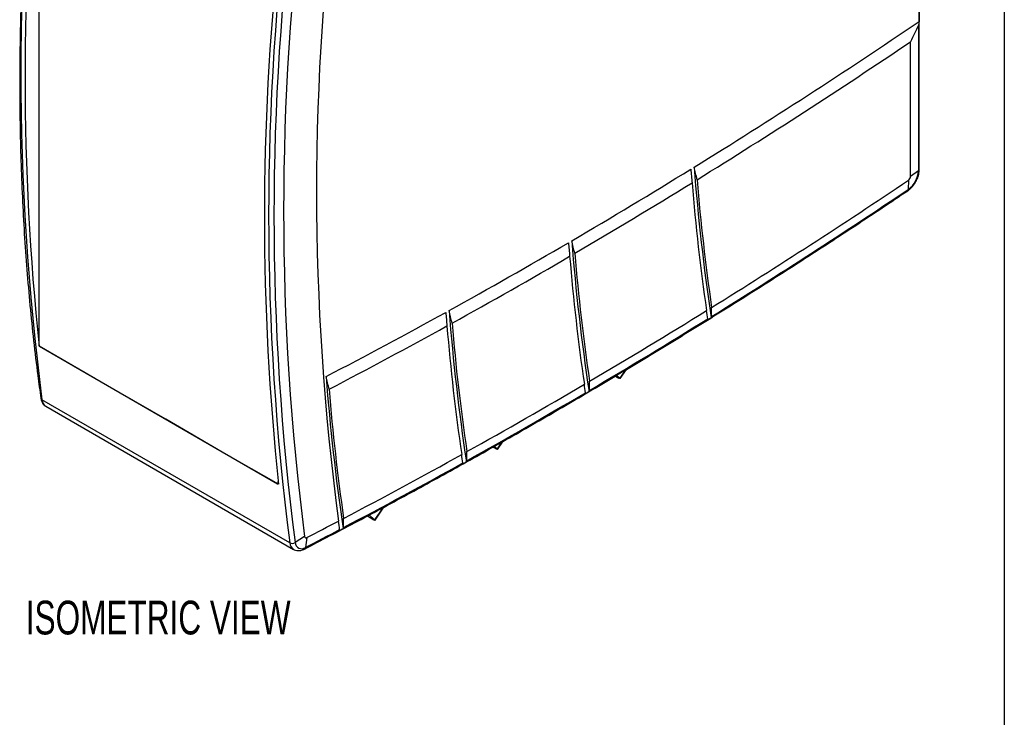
# Model space of a CAD drawing. Header units: millimetres. Extents: x 6 to 273, y 6 to 210.
# Tile 4 of 10: x 211 to 273, y 113 to 157. Entities that reach past the tile are written whole.
import ezdxf

# ---------------------------------------------------------------- set-up
doc = ezdxf.new("R2010")
doc.units = ezdxf.units.MM
doc.layers.add('DIMENSIONS', color=140, linetype='Continuous', lineweight=25)
doc.layers.add('TEXT', color=140, linetype='Continuous', lineweight=25)
doc.styles.add('SLDTEXTSTYLE0', font='TXT', dxfattribs={"width": 0.7})

msp = doc.modelspace()

# ---------------------------------------------------------------- linework, layer by layer
for p, q in [((267.7, 174.4565), (267.7, 156.8501)), ((267.7148, 147.5673), (267.7148, 173.3242)), ((212.4478, 169.9623), (212.4478, 136.5454)), ((267.6583, 156.6174), (267.6583, 147.4759)), ((267.1651, 147.1279), (267.1651, 155.5806)), ((267.6583, 147.4759), (267.1651, 147.1279)), ((267.0352, 146.8902), (267.0248, 146.3168)), ((212.4752, 136.4898), (212.468, 136.4857)), ((216.0058, 134.4246), (212.468, 136.4857)), ((212.4831, 136.4842), (227.4384, 127.8506)), ((249.2582, 134.9772), (248.9166, 134.4717)), ((248.9408, 134.4414), (249.3339, 135.0229)), ((216.0283, 134.4375), (216.0058, 134.4246)), ((219.5391, 132.4036), (216.0058, 134.4246)), ((248.6371, 134.6049), (248.8622, 134.4749)), ((248.9166, 134.4717), (248.7167, 134.6518)), ((228.2025, 124.1364), (212.6479, 133.1159)), ((212.8872, 132.7062), (228.4417, 123.7267)), ((219.5391, 132.4036), (219.5453, 132.4072)), ((220.423, 131.8934), (219.5391, 132.4036)), ((220.4292, 131.897), (220.423, 131.8934)), ((223.9608, 129.8323), (220.423, 131.8934)), ((241.5175, 130.4671), (241.2218, 130.0296)), ((241.2461, 129.9993), (241.5898, 130.5078)), ((223.9608, 129.8323), (223.9833, 129.8453)), ((227.4941, 127.8113), (223.9608, 129.8323)), ((240.9595, 130.1529), (241.1675, 130.0329)), ((241.2218, 130.0296), (241.0367, 130.1964)), ((227.4738, 127.8711), (227.4738, 127.9931)), ((227.4634, 127.8482), (227.4883, 127.8625)), ((227.4865, 127.8784), (227.4738, 127.8711)), ((234.037, 126.342), (233.5271, 125.5876)), ((233.5514, 125.5572), (234.1072, 126.3796)), ((233.0696, 125.8235), (233.4727, 125.5908)), ((233.5271, 125.5876), (233.1922, 125.8892)), ((229.1325, 124.5279), (228.5359, 124.153)), ((229.2649, 124.4654), (229.1812, 123.8486))]:
    msp.add_line(p, q)
at = {"flags": 128}
for points in [[(248.9166, 134.4717), (248.9308, 134.458), (248.9391, 134.4479), (248.9411, 134.4419), (248.9367, 134.4402), (248.9261, 134.4428), (248.9097, 134.4497), (248.8881, 134.4605), (248.8622, 134.4749)], [(241.2218, 130.0296), (241.2361, 130.0159), (241.2444, 130.0059), (241.2464, 129.9998), (241.242, 129.9981), (241.2314, 130.0007), (241.215, 130.0076), (241.1934, 130.0184), (241.1675, 130.0329)], [(233.5271, 125.5876), (233.5414, 125.5738), (233.5496, 125.5638), (233.5516, 125.5578), (233.5472, 125.556), (233.5366, 125.5586), (233.5202, 125.5655), (233.4986, 125.5764), (233.4727, 125.5908)]]:
    msp.add_lwpolyline(points, dxfattribs=at)
for centre, radius, start, end in [((371.1752, 153.6746), 159.8548, 172.610825, 187.389175), ((371.8365, 153.2656), 160.2494, 173.989471, 186.010529), ((386.0185, 146.1925), 156.1376, 172.385267, 187.614733), ((386.7298, 144.6951), 159.8548, 172.610825, 187.389175), ((386.8532, 144.6844), 159.6431, 172.610825, 187.389175), ((386.7273, 144.9656), 158.9144, 172.610825, 187.389175), ((386.3646, 144.5912), 159.7542, 173.97077, 186.02923), ((43.9826, 487.0165), 398.8224, 301.704956, 304.121157), ((43.8512, 486.5537), 399.2647, 301.719259, 304.008292), ((381.9728, 157.4765), 128.7617, 184.349091, 188.575061), ((55.7928, 468.0183), 376.4526, 300.331239, 301.657365), ((266.1462, 147.5496), 1.5138, 305.478327, 357.209427), ((266.8549, 147.1431), 0.3106, 305.478327, 357.209427), ((267.6, 147.5751), 0.1151, 300.437224, 356.101983), ((55.3269, 468.0858), 377.5218, 300.351121, 301.654579), ((382.028, 157.2607), 129.0094, 184.682643, 188.266549), ((381.9464, 157.4429), 128.6095, 184.690802, 188.285104), ((38.4835, 487.2271), 409.9574, 301.827337, 303.883147), ((38.0162, 487.3347), 410.7775, 301.831413, 303.883107), ((266.9242, 146.3091), 0.1009, 310.01168, 4.396341), ((63.5769, 454.7013), 361.0274, 298.926476, 300.293153), ((373.9668, 152.9992), 128.4485, 184.422528, 188.667805), ((373.9387, 152.9652), 128.2945, 184.766209, 188.377004), ((63.1137, 454.7695), 362.0959, 298.950589, 300.294011), ((374.0362, 152.7849), 128.7106, 184.753676, 188.353776), ((70.9398, 441.3641), 345.7928, 297.476458, 298.887203), ((366.3468, 148.5661), 128.5238, 184.395807, 188.654469), ((49.4246, 469.672), 389.272, 300.503048, 301.766275), ((366.3168, 148.5317), 128.3679, 184.740957, 188.363206), ((48.9162, 469.851), 390.1743, 300.510107, 301.784577), ((70.482, 441.4307), 346.8572, 297.504837, 298.89169), ((366.4305, 148.3533), 128.8002, 184.724317, 188.335582), ((212.5245, 136.5489), 0.0768, 182.605478, 237.394522), ((359.1175, 144.1772), 128.9922, 184.268332, 188.533723), ((359.0852, 144.1427), 128.834, 184.614389, 188.242424), ((56.7465, 456.5494), 374.7391, 299.154213, 300.468831), ((57.2514, 456.369), 373.8373, 299.144269, 300.44722), ((212.7085, 133.2371), 0.1355, 189.614431, 243.446656), ((213.1791, 133.1514), 0.5324, 183.820908, 236.739897), ((64.6871, 443.0152), 358.5529, 297.740531, 299.086649), ((64.188, 443.1945), 359.4509, 297.75337, 299.111612), ((227.4522, 127.8676), 0.0218, 230.796715, 9.214037), ((69.2751, 434.3419), 348.7408, 297.307406, 297.676504), ((68.812, 434.4591), 349.5672, 297.307461, 297.704828), ((229.2156, 124.5325), 0.0832, 183.148764, 306.340715), ((228.3543, 124.4445), 0.3434, 243.774377, 301.915108), ((228.7363, 124.1728), 0.535, 183.89435, 235.613611), ((228.9409, 124.1753), 0.4056, 183.148765, 306.340711), ((229.056, 123.856), 0.1255, 301.662303, 356.580205)]:
    msp.add_arc(centre, radius, start, end)
for points, knots in [([(212.5765, 174.3346), (212.4914, 173.6157), (212.3077, 172.065), (212.0669, 169.6995), (211.8455, 167.2351), (211.6592, 164.7859), (211.5071, 162.3522), (211.3894, 159.9349), (211.3062, 157.5346), (211.2575, 155.1522), (211.2434, 152.7884), (211.2639, 150.4439), (211.3191, 148.1194), (211.409, 145.8156), (211.5335, 143.5332), (211.6928, 141.273), (211.8864, 139.0353), (212.1159, 136.822), (212.3452, 134.8805), (212.5127, 133.6878), (212.5791, 133.2153)], [0, 0, 0, 0, 0.0492171, 0.1061533, 0.1631131, 0.2200951, 0.2770979, 0.3341205, 0.3911618, 0.448221, 0.5052971, 0.5623897, 0.6194981, 0.6766219, 0.7337607, 0.7909144, 0.8480829, 0.905266, 0.962464, 1, 1, 1, 1]), ([(267.7, 156.8501), (267.6968, 156.8119), (267.6929, 156.7735), (267.6843, 156.7153), (267.6809, 156.6957), (267.6722, 156.6565), (267.6673, 156.6364), (267.6583, 156.6174)], [0, 0, 0, 0, 0.5, 0.5, 0.75, 0.75, 1, 1, 1, 1]), ([(267.4846, 146.7803), (267.5238, 146.8543), (267.579, 146.9585), (267.6387, 147.1181), (267.6785, 147.2539), (267.7088, 147.4121), (267.7126, 147.5149), (267.7145, 147.5671)], [0, 0, 0, 0, 0.2887773, 0.4062194, 0.5991091, 0.7962073, 1, 1, 1, 1]), ([(266.9862, 146.2334), (267.0082, 146.2474), (267.0782, 146.2918), (267.1768, 146.3812), (267.2835, 146.4937), (267.3861, 146.6212), (267.4485, 146.722), (267.4846, 146.7803)], [0, 0, 0, 0, 0.11354934, 0.36036363, 0.54282374, 0.73560501, 1, 1, 1, 1]), ([(229.121, 123.7499), (230.1681, 124.2939), (232.3177, 125.4109), (235.5723, 127.1579), (238.8837, 128.9767), (242.1963, 130.8418), (245.5095, 132.7519), (248.823, 134.7071), (252.1363, 136.7069), (255.4489, 138.7513), (258.7604, 140.8393), (262.0703, 142.9736), (264.8126, 144.7717), (266.4503, 145.8745), (266.9865, 146.2356)], [0, 0, 0, 0, 0.0829829, 0.1703705, 0.2577697, 0.3451806, 0.4326035, 0.5200386, 0.6074862, 0.6949466, 0.7824203, 0.8699076, 0.9574091, 1, 1, 1, 1]), ([(212.5765, 133.2131), (212.5769, 133.2066), (212.5813, 133.1452), (212.6141, 133.0375), (212.6812, 132.8965), (212.7721, 132.7819), (212.8508, 132.7337), (212.8849, 132.7127)], [0, 0, 0, 0, 0.03017606, 0.28268674, 0.53904256, 0.79977483, 1, 1, 1, 1]), ([(228.4335, 123.7374), (228.447, 123.7275), (228.5085, 123.6827), (228.6413, 123.65), (228.8159, 123.6459), (228.9773, 123.6808), (229.0771, 123.7301), (229.1205, 123.7515)], [0, 0, 0, 0, 0.0712687, 0.3248152, 0.5652249, 0.8109476, 1, 1, 1, 1])]:
    msp.add_open_spline(points, degree=3, knots=knots)
for points in [[(267.6583, 156.6174), (267.494, 156.2717), (267.3296, 155.9261), (267.1651, 155.5806)], [(253.7677, 146.9254), (253.705, 147.1871), (253.6431, 147.4493), (253.5818, 147.7121)], [(253.3696, 147.5812), (253.3954, 147.2967), (253.4219, 147.0125), (253.4492, 146.7288)], [(245.6879, 142.9701), (245.714, 142.6858), (245.7409, 142.4019), (245.7684, 142.1184)], [(246.0878, 142.3052), (246.0247, 142.5677), (245.9624, 142.8308), (245.9007, 143.0945)], [(237.9878, 138.5975), (238.0138, 138.313), (238.0405, 138.0288), (238.068, 137.7452)], [(238.3881, 137.922), (238.3251, 138.1859), (238.2627, 138.4503), (238.2011, 138.7153)], [(254.4316, 138.1893), (254.4069, 138.3632), (254.3828, 138.5374), (254.359, 138.7119)], [(254.6692, 138.3367), (254.6721, 138.5277), (254.6754, 138.7189), (254.6792, 138.9104)], [(254.4369, 138.1451), (254.4361, 138.1551), (254.4344, 138.1695), (254.4316, 138.1893)], [(254.4369, 138.1451), (254.5081, 138.1892), (254.5793, 138.2333), (254.6505, 138.2775)], [(254.6505, 138.2775), (254.6624, 138.2956), (254.6689, 138.3156), (254.6692, 138.3367)], [(230.6688, 133.7781), (230.6062, 134.0437), (230.5443, 134.3099), (230.4831, 134.5766)], [(247.004, 133.7003), (247.0065, 133.8915), (247.0095, 134.0828), (247.0129, 134.2745)], [(246.7653, 133.5598), (246.7402, 133.7346), (246.7155, 133.9097), (246.6913, 134.0852)], [(246.7707, 133.515), (246.7699, 133.5253), (246.7681, 133.5398), (246.7653, 133.5598)], [(246.7707, 133.515), (246.8423, 133.5571), (246.9138, 133.5992), (246.9853, 133.6414)], [(246.9853, 133.6414), (246.9973, 133.6594), (247.0037, 133.6793), (247.004, 133.7003)], [(239.3051, 129.2853), (239.3076, 129.4769), (239.3106, 129.6688), (239.314, 129.8609)], [(239.0653, 129.1517), (239.0401, 129.3278), (239.0153, 129.5043), (238.991, 129.6811)], [(239.0709, 129.1063), (239.1427, 129.1463), (239.2146, 129.1864), (239.2864, 129.2264)], [(239.2864, 129.2264), (239.2984, 129.2444), (239.3048, 129.2643), (239.3051, 129.2853)], [(239.0709, 129.1063), (239.07, 129.1168), (239.0682, 129.1315), (239.0653, 129.1517)], [(231.3316, 124.9682), (231.3065, 125.146), (231.2819, 125.3241), (231.2578, 125.5025)], [(231.5723, 125.0948), (231.5751, 125.2871), (231.5783, 125.4798), (231.582, 125.6728)], [(231.3371, 124.9221), (231.3362, 124.9328), (231.3344, 124.9478), (231.3316, 124.9682)], [(231.3371, 124.9221), (231.4092, 124.96), (231.4813, 124.9979), (231.5535, 125.0358)], [(231.5535, 125.0358), (231.5656, 125.0538), (231.572, 125.0737), (231.5723, 125.0948)]]:
    msp.add_open_spline(points, degree=3)
at = {"layer": 'TEXT'}
msp.add_line((273.05, 209.55), (273.05, 6.35), dxfattribs=at)

# ---------------------------------------------------------------- texts
at = {"layer": 'DIMENSIONS', "insert": (211.6288, 120.5071), "char_height": 2.116667, "attachment_point": 1, "style": 'SLDTEXTSTYLE0'}
msp.add_mtext('ISOMETRIC VIEW', dxfattribs=at)

doc.saveas('drawing.dxf')
